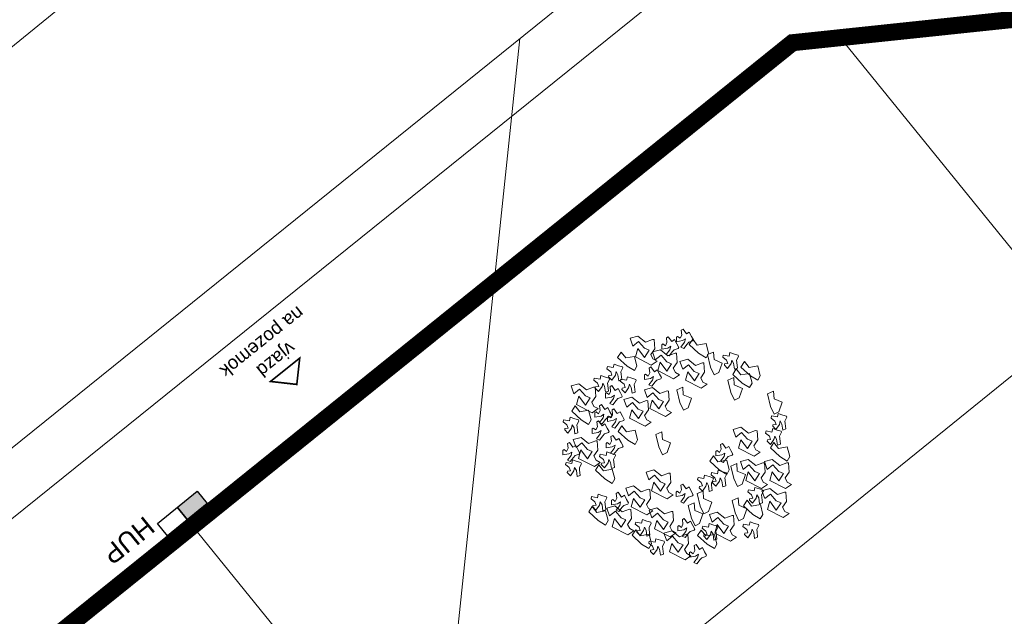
# Model space of a CAD drawing. Header units: millimetres. Extents: x 371321 to 690386, y -299082 to -101508.
# Tile 35 of 38: x 604914 to 622672, y -139908 to -129143. Entities that reach past the tile are written whole.
import ezdxf

# ---------------------------------------------------------------- set-up
doc = ezdxf.new("R2010")
doc.units = ezdxf.units.MM
doc.header["$LTSCALE"] = 10
doc.header["$MEASUREMENT"] = 0
doc.linetypes.add('DASHEDX2', pattern=[38.1, 25.4, -12.7])
for name, color, linetype, lineweight in [('A-znacky', 7, 'Continuous', 9), ('A_TENKA', 7, 'Continuous', 5), ('PRIPOJKA SPLASKOVEJ KANALIZACIE', 82, 'Continuous', 30), ('stromy', 7, 'Continuous', 5), ('tenka', 7, 'Continuous', 15), ('ZTI_PLYN_VEREJNY', 40, 'ST_KANAL_SPLASK_PLNA', 25)]:
    doc.layers.add(name, color=color, linetype=linetype, lineweight=lineweight)
doc.layers.add('A3_Konstrukcie_Hrana', color=7, linetype='Continuous')
doc.layers.add('N_ZELEN', color=7, linetype='Continuous')
doc.styles.add('ARIAL', font='arial.ttf')
doc.linetypes.add('ST_KANAL_SPLASK_PLNA', pattern='A,136,-20,8,[2,st.shx,S=10,R=0,X=0,Y=0],32,[2,st.shx,S=10,R=0,X=0,Y=0],-25', length=221)
doc.linetypes.add('ST_PLYNOVOD_PLNA', pattern='A,136,-20,15,[25,st.shx,S=5,R=0,X=0,Y=0],-30,15,-25', length=241)

# ---------------------------------------------------------------- blocks, each defined once
blk = doc.blocks.new('hup')
at = {"layer": 'ZTI_PLYN_VEREJNY'}
h = blk.add_hatch(color=256, dxfattribs=at)
h.dxf.hatch_style = 1
h.paths.add_polyline_path([(1144974.7, 315482.9), (1144764.7, 315483), (1144764.6, 315351.8), (1144974.7, 315351.7)])
h.dxf.unprotected_set("ltscale", 0)
at = {"layer": 'ZTI_PLYN_VEREJNY', "flags": 128}
for points in [[(1145184.8, 315351.6), (1144764.6, 315351.8), (1144764.7, 315483), (1145184.9, 315482.8)], [(1144974.8, 315482.9), (1144974.7, 315482.9), (1144974.7, 315351.7), (1144974.8, 315351.7)]]:
    blk.add_lwpolyline(points, close=True, dxfattribs=at).dxf.unprotected_set("ltscale", 0)
blk = doc.blocks.new('fdhng')
at = {"layer": 'stromy'}
for p, q in [((522848.8, -980192.5), (522893.4, -980169.5)), ((522893.4, -980169.5), (522908.7, -980189.7)), ((523066.2, -980142.8), (523050.1, -980150.2)), ((523050.1, -980150.2), (523063.9, -980169.9)), ((523063.9, -980169.9), (523075.4, -980177.3)), ((523070.8, -980145.3), (523066.2, -980142.8)), ((523068.5, -980157.6), (523070.8, -980145.3)), ((523082.3, -980157.6), (523068.5, -980157.6)), ((523098.4, -980147.7), (523082.3, -980157.6)), ((523093.8, -980172.4), (523105.3, -980152.6)), ((523105.3, -980152.6), (523098.4, -980147.7)), ((523111.1, -980160.1), (523102.4, -980168.8)), ((523102.4, -980168.8), (523113.6, -980186.9)), ((523123.9, -980179.8), (523111.1, -980160.1)), ((523136.7, -980150.8), (523132.5, -980174.5)), ((523153.3, -980157), (523136.7, -980150.8)), ((523144.5, -980169), (523154.8, -980162)), ((523154.2, -980178.8), (523144.5, -980169)), ((523154.8, -980162), (523153.3, -980157)), ((522822.7, -980213.7), (522848.8, -980192.5)), ((522880.8, -980198.6), (522874.9, -980232.9)), ((522908.7, -980189.7), (522880.8, -980198.6)), ((522906.2, -980190.8), (522890.1, -980198.2)), ((522890.1, -980198.2), (522903.9, -980217.9)), ((522910.8, -980193.3), (522906.2, -980190.8)), ((522908.5, -980205.6), (522910.8, -980193.3)), ((522922.3, -980205.6), (522908.5, -980205.6)), ((522938.4, -980195.7), (522922.3, -980205.6)), ((522933.8, -980220.4), (522945.3, -980200.6)), ((522945.3, -980200.6), (522938.4, -980195.7)), ((523038.6, -980174.8), (523038.6, -980187.1)), ((523061.6, -980179.8), (523038.6, -980174.8)), ((523038.6, -980187.1), (523059.3, -980192.1)), ((523052.7, -980250.9), (523103.3, -980204.1)), ((523059.3, -980192.1), (523068.5, -980194.5)), ((523075.4, -980177.3), (523061.6, -980179.8)), ((523068.5, -980194.5), (523080, -980206.9)), ((523080, -980206.9), (523084.6, -980206.9)), ((523084.6, -980206.9), (523093.8, -980194.5)), ((523105.3, -980179.8), (523093.8, -980172.4)), ((523093.8, -980194.5), (523105.3, -980179.8)), ((523103.3, -980204.1), (523130.9, -980223.8)), ((523113.6, -980186.9), (523118.3, -980195.2)), ((523118.3, -980195.2), (523117.7, -980212)), ((523135.4, -980187.9), (523123.9, -980179.8)), ((523132.5, -980174.5), (523135.4, -980187.9)), ((523156.2, -980236.1), (523147, -980209)), ((523147, -980209), (523179.2, -980209)), ((523151.9, -980197.4), (523174, -980191.5)), ((523154.8, -980210.7), (523151.9, -980197.4)), ((523172.6, -980183.2), (523154.2, -980178.8)), ((523174, -980191.5), (523172.6, -980183.2)), ((523179.2, -980209), (523176.9, -980241)), ((523226.2, -980190.8), (523210.1, -980198.2)), ((523210.1, -980198.2), (523223.9, -980217.9)), ((523230.8, -980193.3), (523226.2, -980190.8)), ((523228.5, -980205.6), (523230.8, -980193.3)), ((523242.3, -980205.6), (523228.5, -980205.6)), ((523258.4, -980195.7), (523242.3, -980205.6)), ((523253.8, -980220.4), (523265.3, -980200.6)), ((523265.3, -980200.6), (523258.4, -980195.7)), ((522756.7, -980282.9), (522807.3, -980236.1)), ((522807.3, -980236.1), (522834.9, -980255.8)), ((522835.9, -980228.9), (522822.7, -980213.7)), ((522874.9, -980232.9), (522835.9, -980228.9)), ((522860.2, -980268.1), (522851, -980241)), ((522851, -980241), (522883.2, -980241)), ((522878.6, -980222.8), (522878.6, -980235.1)), ((522901.6, -980227.8), (522878.6, -980222.8)), ((522878.6, -980235.1), (522899.3, -980240.1)), ((522883.2, -980241), (522880.9, -980273)), ((522899.3, -980240.1), (522908.5, -980242.5)), ((522915.4, -980225.3), (522901.6, -980227.8)), ((522903.9, -980217.9), (522915.4, -980225.3)), ((522908.5, -980242.5), (522920, -980254.9)), ((522924.6, -980254.9), (522933.8, -980242.5)), ((522945.3, -980227.8), (522933.8, -980220.4)), ((522933.8, -980242.5), (522945.3, -980227.8)), ((523130.9, -980223.8), (523089.5, -980236.1)), ((523089.5, -980236.1), (523110.2, -980263.2)), ((523110.2, -980263.2), (523124, -980248.4)), ((523117.7, -980212), (523121, -980215.3)), ((523121, -980215.3), (523136.2, -980213)), ((523124, -980248.4), (523156.2, -980236.1)), ((523136.2, -980213), (523154.8, -980210.7)), ((523176.9, -980241), (523144.7, -980260.7)), ((523198.6, -980222.8), (523198.6, -980235.1)), ((523221.6, -980227.8), (523198.6, -980222.8)), ((523198.6, -980235.1), (523219.3, -980240.1)), ((523219.3, -980240.1), (523228.5, -980242.5)), ((523235.4, -980225.3), (523221.6, -980227.8)), ((523223.9, -980217.9), (523235.4, -980225.3)), ((523228.5, -980242.5), (523240, -980254.9)), ((523240.8, -980264.5), (523285.4, -980241.5)), ((523244.6, -980254.9), (523253.8, -980242.5)), ((523265.3, -980227.8), (523253.8, -980220.4)), ((523253.8, -980242.5), (523265.3, -980227.8)), ((523285.4, -980241.5), (523300.7, -980261.7)), ((522763.6, -980310), (522756.7, -980282.9)), ((522834.9, -980255.8), (522793.5, -980268.1)), ((522793.5, -980268.1), (522814.2, -980295.2)), ((522814.2, -980295.2), (522828, -980280.4)), ((522828, -980280.4), (522860.2, -980268.1)), ((522880.9, -980273), (522848.7, -980292.7)), ((522863.1, -980272.1), (522854.4, -980280.8)), ((522854.4, -980280.8), (522865.6, -980298.9)), ((522875.9, -980291.8), (522863.1, -980272.1)), ((522888.7, -980262.8), (522884.5, -980286.5)), ((522884.5, -980286.5), (522887.4, -980299.9)), ((522905.3, -980269), (522888.7, -980262.8)), ((522896.5, -980281), (522906.8, -980274)), ((522906.2, -980290.8), (522896.5, -980281)), ((522906.8, -980274), (522905.3, -980269)), ((522920, -980254.9), (522924.6, -980254.9)), ((522966.7, -980293.7), (522992.8, -980272.5)), ((522992.8, -980272.5), (523037.4, -980249.5)), ((523024.8, -980278.6), (523018.9, -980312.9)), ((523052.7, -980269.7), (523024.8, -980278.6)), ((523050.2, -980278.8), (523034.1, -980286.2)), ((523034.1, -980286.2), (523047.9, -980305.9)), ((523037.4, -980249.5), (523052.7, -980269.7)), ((523054.8, -980281.3), (523050.2, -980278.8)), ((523052.5, -980293.6), (523054.8, -980281.3)), ((523059.6, -980278), (523052.7, -980250.9)), ((523073.4, -980265.6), (523059.6, -980278)), ((523082.4, -980283.7), (523066.3, -980293.6)), ((523091.8, -980263.2), (523073.4, -980265.6)), ((523089.3, -980288.6), (523082.4, -980283.7)), ((523107.9, -980285.4), (523091.8, -980263.2)), ((523142.4, -980295.2), (523107.9, -980285.4)), ((523144.7, -980260.7), (523144.7, -980290.3)), ((523176.7, -980286.8), (523172.5, -980310.5)), ((523193.3, -980293), (523176.7, -980286.8)), ((523214.7, -980285.7), (523240.8, -980264.5)), ((523227.9, -980300.9), (523214.7, -980285.7)), ((523240, -980254.9), (523244.6, -980254.9)), ((523252.7, -980314.9), (523303.3, -980268.1)), ((523272.8, -980270.6), (523266.9, -980304.9)), ((523300.7, -980261.7), (523272.8, -980270.6)), ((523303.3, -980268.1), (523330.9, -980287.8)), ((523356.2, -980300.1), (523347, -980273)), ((523347, -980273), (523379.2, -980273)), ((523379.2, -980273), (523376.9, -980305)), ((522678.7, -980341.7), (522704.8, -980320.5)), ((522704.8, -980320.5), (522749.4, -980297.5)), ((522764.7, -980317.7), (522736.8, -980326.6)), ((522754.2, -980318.8), (522738.1, -980326.2)), ((522749.4, -980297.5), (522764.7, -980317.7)), ((522758.8, -980321.3), (522754.2, -980318.8)), ((522756.5, -980333.6), (522758.8, -980321.3)), ((522777.4, -980297.6), (522763.6, -980310)), ((522786.4, -980323.7), (522770.3, -980333.6)), ((522795.8, -980295.2), (522777.4, -980297.6)), ((522793.3, -980328.6), (522786.4, -980323.7)), ((522811.9, -980317.4), (522795.8, -980295.2)), ((522846.4, -980327.2), (522811.9, -980317.4)), ((522848.7, -980322.3), (522846.4, -980327.2)), ((522848.7, -980292.7), (522848.7, -980322.3)), ((522865.6, -980298.9), (522870.3, -980307.2)), ((522870.3, -980307.2), (522869.7, -980324)), ((522869.7, -980324), (522873, -980327.3)), ((522873, -980327.3), (522888.2, -980325)), ((522887.4, -980299.9), (522875.9, -980291.8)), ((522888.2, -980325), (522906.8, -980322.7)), ((522903.9, -980309.4), (522926, -980303.5)), ((522906.8, -980322.7), (522903.9, -980309.4)), ((522924.6, -980295.2), (522906.2, -980290.8)), ((522926, -980303.5), (522924.6, -980295.2)), ((522979.9, -980308.9), (522966.7, -980293.7)), ((523018.9, -980312.9), (522979.9, -980308.9)), ((523022.6, -980310.8), (523022.6, -980323.1)), ((523045.6, -980315.8), (523022.6, -980310.8)), ((523022.6, -980323.1), (523043.3, -980328.1)), ((523059.4, -980313.3), (523045.6, -980315.8)), ((523047.9, -980305.9), (523059.4, -980313.3)), ((523066.3, -980293.6), (523052.5, -980293.6)), ((523077.8, -980308.4), (523089.3, -980288.6)), ((523089.3, -980315.8), (523077.8, -980308.4)), ((523077.8, -980330.5), (523089.3, -980315.8)), ((523104.7, -980318.8), (523100.5, -980342.5)), ((523121.3, -980325), (523104.7, -980318.8)), ((523122.8, -980330), (523121.3, -980325)), ((523144.7, -980290.3), (523142.4, -980295.2)), ((523151.1, -980296.1), (523142.4, -980304.8)), ((523142.4, -980304.8), (523153.6, -980322.9)), ((523163.9, -980315.8), (523151.1, -980296.1)), ((523153.6, -980322.9), (523158.3, -980331.2)), ((523175.4, -980323.9), (523163.9, -980315.8)), ((523172.5, -980310.5), (523175.4, -980323.9)), ((523184.5, -980305), (523194.8, -980298)), ((523194.2, -980314.8), (523184.5, -980305)), ((523194.8, -980298), (523193.3, -980293)), ((523212.6, -980319.2), (523194.2, -980314.8)), ((523214, -980327.5), (523212.6, -980319.2)), ((523266.9, -980304.9), (523227.9, -980300.9)), ((523232.7, -980318.8), (523228.5, -980342.5)), ((523249.3, -980325), (523232.7, -980318.8)), ((523250.8, -980330), (523249.3, -980325)), ((523259.6, -980342), (523252.7, -980314.9)), ((523330.9, -980287.8), (523289.5, -980300.1)), ((523289.5, -980300.1), (523310.2, -980327.2)), ((523310.2, -980327.2), (523324, -980312.4)), ((523324, -980312.4), (523356.2, -980300.1)), ((523376.9, -980305), (523344.7, -980324.7)), ((523344.7, -980324.7), (523344.7, -980354.3)), ((522666.2, -980342.8), (522650.1, -980350.2)), ((522650.1, -980350.2), (522663.9, -980369.9)), ((522670.8, -980345.3), (522666.2, -980342.8)), ((522668.5, -980357.6), (522670.8, -980345.3)), ((522682.3, -980357.6), (522668.5, -980357.6)), ((522691.9, -980356.9), (522678.7, -980341.7)), ((522698.4, -980347.7), (522682.3, -980357.6)), ((522730.9, -980360.9), (522691.9, -980356.9)), ((522693.8, -980372.4), (522705.3, -980352.6)), ((522705.3, -980352.6), (522698.4, -980347.7)), ((522726.6, -980350.8), (522726.6, -980363.1)), ((522749.6, -980355.8), (522726.6, -980350.8)), ((522726.6, -980363.1), (522747.3, -980368.1)), ((522736.8, -980326.6), (522730.9, -980360.9)), ((522738.1, -980326.2), (522751.9, -980345.9)), ((522763.4, -980353.3), (522749.6, -980355.8)), ((522751.9, -980345.9), (522763.4, -980353.3)), ((522770.3, -980333.6), (522756.5, -980333.6)), ((522781.8, -980348.4), (522793.3, -980328.6)), ((522793.3, -980355.8), (522781.8, -980348.4)), ((522781.8, -980370.5), (522793.3, -980355.8)), ((522804.7, -980378.9), (522855.3, -980332.1)), ((522882.9, -980351.8), (522841.5, -980364.1)), ((522841.5, -980364.1), (522862.2, -980391.2)), ((522855.3, -980332.1), (522882.9, -980351.8)), ((522876, -980376.4), (522908.2, -980364.1)), ((522908.2, -980364.1), (522899, -980337)), ((522899, -980337), (522931.2, -980337)), ((522931.2, -980337), (522928.9, -980369)), ((523043.3, -980328.1), (523052.5, -980330.5)), ((523052.5, -980330.5), (523064, -980342.9)), ((523064, -980342.9), (523068.6, -980342.9)), ((523068.6, -980342.9), (523077.8, -980330.5)), ((523079.1, -980328.1), (523070.4, -980336.8)), ((523070.4, -980336.8), (523081.6, -980354.9)), ((523091.9, -980347.8), (523079.1, -980328.1)), ((523081.6, -980354.9), (523086.3, -980363.2)), ((523086.3, -980363.2), (523085.7, -980380)), ((523103.4, -980355.9), (523091.9, -980347.8)), ((523100.5, -980342.5), (523103.4, -980355.9)), ((523112.5, -980337), (523122.8, -980330)), ((523122.2, -980346.8), (523112.5, -980337)), ((523119.9, -980365.4), (523142, -980359.5)), ((523140.6, -980351.2), (523122.2, -980346.8)), ((523142, -980359.5), (523140.6, -980351.2)), ((523158.3, -980331.2), (523157.7, -980348)), ((523157.7, -980348), (523161, -980351.3)), ((523161, -980351.3), (523176.2, -980349)), ((523176.2, -980349), (523194.8, -980346.7)), ((523191.9, -980333.4), (523214, -980327.5)), ((523194.8, -980346.7), (523191.9, -980333.4)), ((523200.7, -980358.8), (523196.5, -980382.5)), ((523207.1, -980328.1), (523198.4, -980336.8)), ((523198.4, -980336.8), (523209.6, -980354.9)), ((523217.3, -980365), (523200.7, -980358.8)), ((523219.9, -980347.8), (523207.1, -980328.1)), ((523209.6, -980354.9), (523214.3, -980363.2)), ((523214.3, -980363.2), (523213.7, -980380)), ((523231.4, -980355.9), (523219.9, -980347.8)), ((523228.5, -980342.5), (523231.4, -980355.9)), ((523240.5, -980337), (523250.8, -980330)), ((523250.2, -980346.8), (523240.5, -980337)), ((523247.9, -980365.4), (523270, -980359.5)), ((523268.6, -980351.2), (523250.2, -980346.8)), ((523273.4, -980329.6), (523259.6, -980342)), ((523270, -980359.5), (523268.6, -980351.2)), ((523291.8, -980327.2), (523273.4, -980329.6)), ((523307.9, -980349.4), (523291.8, -980327.2)), ((523342.4, -980359.2), (523307.9, -980349.4)), ((523338.2, -980358.8), (523322.1, -980366.2)), ((523342.8, -980361.3), (523338.2, -980358.8)), ((523340.5, -980373.6), (523342.8, -980361.3)), ((523344.7, -980354.3), (523342.4, -980359.2)), ((523370.4, -980363.7), (523354.3, -980373.6)), ((523377.3, -980368.6), (523370.4, -980363.7)), ((522638.6, -980374.8), (522638.6, -980387.1)), ((522661.6, -980379.8), (522638.6, -980374.8)), ((522638.6, -980387.1), (522659.3, -980392.1)), ((522659.3, -980392.1), (522668.5, -980394.5)), ((522675.4, -980377.3), (522661.6, -980379.8)), ((522663.9, -980369.9), (522675.4, -980377.3)), ((522668.5, -980394.5), (522680, -980406.9)), ((522684.6, -980406.9), (522693.8, -980394.5)), ((522692.7, -980434.9), (522743.3, -980388.1)), ((522705.3, -980379.8), (522693.8, -980372.4)), ((522693.8, -980394.5), (522705.3, -980379.8)), ((522743.3, -980388.1), (522770.9, -980407.8)), ((522747.3, -980368.1), (522756.5, -980370.5)), ((522756.5, -980370.5), (522768, -980382.9)), ((522768, -980382.9), (522772.6, -980382.9)), ((522772.6, -980382.9), (522781.8, -980370.5)), ((522796.2, -980420.1), (522787, -980393)), ((522787, -980393), (522819.2, -980393)), ((522811.6, -980406), (522804.7, -980378.9)), ((522825.4, -980393.6), (522811.6, -980406)), ((522819.2, -980393), (522816.9, -980425)), ((522843.8, -980391.2), (522825.4, -980393.6)), ((522859.9, -980413.4), (522843.8, -980391.2)), ((522862.2, -980391.2), (522876, -980376.4)), ((522928.9, -980369), (522896.7, -980388.7)), ((522896.7, -980388.7), (522896.7, -980418.3)), ((523085.7, -980380), (523089, -980383.3)), ((523089, -980383.3), (523104.2, -980381)), ((523104.2, -980381), (523122.8, -980378.7)), ((523104.8, -980408.5), (523149.4, -980385.5)), ((523122.8, -980378.7), (523119.9, -980365.4)), ((523149.4, -980385.5), (523164.7, -980405.7)), ((523175.1, -980368.1), (523166.4, -980376.8)), ((523166.4, -980376.8), (523177.6, -980394.9)), ((523187.9, -980387.8), (523175.1, -980368.1)), ((523177.6, -980394.9), (523182.3, -980403.2)), ((523199.4, -980395.9), (523187.9, -980387.8)), ((523196.5, -980382.5), (523199.4, -980395.9)), ((523208.5, -980377), (523218.8, -980370)), ((523218.2, -980386.8), (523208.5, -980377)), ((523213.7, -980380), (523217, -980383.3)), ((523215.9, -980405.4), (523238, -980399.5)), ((523217, -980383.3), (523232.2, -980381)), ((523218.8, -980370), (523217.3, -980365)), ((523236.6, -980391.2), (523218.2, -980386.8)), ((523232.2, -980381), (523250.8, -980378.7)), ((523238, -980399.5), (523236.6, -980391.2)), ((523250.8, -980378.7), (523247.9, -980365.4)), ((523263.1, -980392.1), (523254.4, -980400.8)), ((523254.4, -980400.8), (523265.6, -980418.9)), ((523275.9, -980411.8), (523263.1, -980392.1)), ((523288.7, -980382.8), (523284.5, -980406.5)), ((523305.3, -980389), (523288.7, -980382.8)), ((523296.5, -980401), (523306.8, -980394)), ((523306.2, -980410.8), (523296.5, -980401)), ((523306.8, -980394), (523305.3, -980389)), ((523310.6, -980390.8), (523310.6, -980403.1)), ((523333.6, -980395.8), (523310.6, -980390.8)), ((523322.1, -980366.2), (523335.9, -980385.9)), ((523347.4, -980393.3), (523333.6, -980395.8)), ((523335.9, -980385.9), (523347.4, -980393.3)), ((523354.3, -980373.6), (523340.5, -980373.6)), ((523365.8, -980388.4), (523377.3, -980368.6)), ((523377.3, -980395.8), (523365.8, -980388.4)), ((523365.8, -980410.5), (523377.3, -980395.8)), ((522588.7, -980458.9), (522639.3, -980412.1)), ((522666.9, -980431.8), (522625.5, -980444.1)), ((522639.3, -980412.1), (522666.9, -980431.8)), ((522680, -980406.9), (522684.6, -980406.9)), ((522692.2, -980444.1), (522683, -980417)), ((522683, -980417), (522715.2, -980417)), ((522699.6, -980462), (522692.7, -980434.9)), ((522715.2, -980417), (522712.9, -980449)), ((522770.9, -980407.8), (522729.5, -980420.1)), ((522729.5, -980420.1), (522750.2, -980447.2)), ((522750.2, -980447.2), (522764, -980432.4)), ((522764, -980432.4), (522796.2, -980420.1)), ((522816.9, -980425), (522784.7, -980444.7)), ((522836.7, -980474.9), (522887.3, -980428.1)), ((522894.4, -980423.2), (522859.9, -980413.4)), ((522887.3, -980428.1), (522914.9, -980447.8)), ((522896.7, -980418.3), (522894.4, -980423.2)), ((522940.2, -980460.1), (522931, -980433)), ((522931, -980433), (522963.2, -980433)), ((522963.2, -980433), (522960.9, -980465)), ((523078.7, -980429.7), (523104.8, -980408.5)), ((523091.9, -980444.9), (523078.7, -980429.7)), ((523136.8, -980414.6), (523130.9, -980448.9)), ((523164.7, -980405.7), (523136.8, -980414.6)), ((523182.3, -980403.2), (523181.7, -980420)), ((523181.7, -980420), (523185, -980423.3)), ((523185, -980423.3), (523200.2, -980421)), ((523200.2, -980421), (523218.8, -980418.7)), ((523218.8, -980418.7), (523215.9, -980405.4)), ((523265.6, -980418.9), (523270.3, -980427.2)), ((523270.3, -980427.2), (523269.7, -980444)), ((523287.4, -980419.9), (523275.9, -980411.8)), ((523284.5, -980406.5), (523287.4, -980419.9)), ((523303.9, -980429.4), (523326, -980423.5)), ((523306.8, -980442.7), (523303.9, -980429.4)), ((523324.6, -980415.2), (523306.2, -980410.8)), ((523310.6, -980403.1), (523331.3, -980408.1)), ((523326, -980423.5), (523324.6, -980415.2)), ((523331.3, -980408.1), (523340.5, -980410.5)), ((523340.5, -980410.5), (523352, -980422.9)), ((523362.2, -980422.8), (523346.1, -980430.2)), ((523346.1, -980430.2), (523359.9, -980449.9)), ((523352, -980422.9), (523356.6, -980422.9)), ((523356.6, -980422.9), (523365.8, -980410.5)), ((523366.8, -980425.3), (523362.2, -980422.8)), ((523364.5, -980437.6), (523366.8, -980425.3)), ((523378.3, -980437.6), (523364.5, -980437.6)), ((523394.4, -980427.7), (523378.3, -980437.6)), ((523389.8, -980452.4), (523401.3, -980432.6)), ((523401.3, -980432.6), (523394.4, -980427.7)), ((522592.7, -980478.8), (522588.5, -980502.5)), ((522595.6, -980486), (522588.7, -980458.9)), ((522609.3, -980485), (522592.7, -980478.8)), ((522609.4, -980473.6), (522595.6, -980486)), ((522627.8, -980471.2), (522609.4, -980473.6)), ((522625.5, -980444.1), (522646.2, -980471.2)), ((522643.9, -980493.4), (522627.8, -980471.2)), ((522646.2, -980471.2), (522660, -980456.4)), ((522660, -980456.4), (522692.2, -980444.1)), ((522712.9, -980449), (522680.7, -980468.7)), ((522680.7, -980468.7), (522680.7, -980498.3)), ((522713.4, -980449.6), (522699.6, -980462)), ((522704.7, -980470.8), (522700.5, -980494.5)), ((522721.3, -980477), (522704.7, -980470.8)), ((522731.8, -980447.2), (522713.4, -980449.6)), ((522722.8, -980482), (522721.3, -980477)), ((522747.9, -980469.4), (522731.8, -980447.2)), ((522782.4, -980479.2), (522747.9, -980469.4)), ((522784.7, -980474.3), (522782.4, -980479.2)), ((522784.7, -980444.7), (522784.7, -980474.3)), ((522843.6, -980502), (522836.7, -980474.9)), ((522914.9, -980447.8), (522873.5, -980460.1)), ((522873.5, -980460.1), (522894.2, -980487.2)), ((522894.2, -980487.2), (522908, -980472.4)), ((522908, -980472.4), (522940.2, -980460.1)), ((522960.9, -980465), (522928.7, -980484.7)), ((523130.9, -980448.9), (523091.9, -980444.9)), ((523132.7, -980490.9), (523183.3, -980444.1)), ((523210.9, -980463.8), (523169.5, -980476.1)), ((523169.5, -980476.1), (523190.2, -980503.2)), ((523183.3, -980444.1), (523210.9, -980463.8)), ((523204, -980488.4), (523236.2, -980476.1)), ((523236.2, -980476.1), (523227, -980449)), ((523227, -980449), (523259.2, -980449)), ((523259.2, -980449), (523256.9, -980481)), ((523269.7, -980444), (523273, -980447.3)), ((523273, -980447.3), (523288.2, -980445)), ((523298.2, -980454.8), (523282.1, -980462.2)), ((523282.1, -980462.2), (523295.9, -980481.9)), ((523288.2, -980445), (523306.8, -980442.7)), ((523302.8, -980457.3), (523298.2, -980454.8)), ((523300.5, -980469.6), (523302.8, -980457.3)), ((523314.3, -980469.6), (523300.5, -980469.6)), ((523330.4, -980459.7), (523314.3, -980469.6)), ((523325.8, -980484.4), (523337.3, -980464.6)), ((523337.3, -980464.6), (523330.4, -980459.7)), ((523334.6, -980454.8), (523334.6, -980467.1)), ((523357.6, -980459.8), (523334.6, -980454.8)), ((523334.6, -980467.1), (523355.3, -980472.1)), ((523355.3, -980472.1), (523364.5, -980474.5)), ((523371.4, -980457.3), (523357.6, -980459.8)), ((523359.9, -980449.9), (523371.4, -980457.3)), ((523364.5, -980474.5), (523376, -980486.9)), ((523380.6, -980486.9), (523389.8, -980474.5)), ((523401.3, -980459.8), (523389.8, -980452.4)), ((523389.8, -980474.5), (523401.3, -980459.8)), ((522567.1, -980488.1), (522558.4, -980496.8)), ((522558.4, -980496.8), (522569.6, -980514.9)), ((522579.9, -980507.8), (522567.1, -980488.1)), ((522569.6, -980514.9), (522574.3, -980523.2)), ((522591.4, -980515.9), (522579.9, -980507.8)), ((522588.5, -980502.5), (522591.4, -980515.9)), ((522600.5, -980497), (522610.8, -980490)), ((522610.2, -980506.8), (522600.5, -980497)), ((522610.8, -980490), (522609.3, -980485)), ((522628.6, -980511.2), (522610.2, -980506.8)), ((522630, -980519.5), (522628.6, -980511.2)), ((522678.4, -980503.2), (522643.9, -980493.4)), ((522679.1, -980480.1), (522670.4, -980488.8)), ((522670.4, -980488.8), (522681.6, -980506.9)), ((522680.7, -980498.3), (522678.4, -980503.2)), ((522691.9, -980499.8), (522679.1, -980480.1)), ((522681.6, -980506.9), (522686.3, -980515.2)), ((522686.3, -980515.2), (522685.7, -980532)), ((522703.4, -980507.9), (522691.9, -980499.8)), ((522700.5, -980494.5), (522703.4, -980507.9)), ((522712.5, -980489), (522722.8, -980482)), ((522722.2, -980498.8), (522712.5, -980489)), ((522719.9, -980517.4), (522742, -980511.5)), ((522722.8, -980530.7), (522719.9, -980517.4)), ((522740.6, -980503.2), (522722.2, -980498.8)), ((522742, -980511.5), (522740.6, -980503.2)), ((522832.7, -980510.8), (522828.5, -980534.5)), ((522849.3, -980517), (522832.7, -980510.8)), ((522857.4, -980489.6), (522843.6, -980502)), ((522850.8, -980522), (522849.3, -980517)), ((522875.8, -980487.2), (522857.4, -980489.6)), ((522891.9, -980509.4), (522875.8, -980487.2)), ((522926.4, -980519.2), (522891.9, -980509.4)), ((522928.7, -980514.3), (522926.4, -980519.2)), ((522928.7, -980484.7), (522928.7, -980514.3)), ((523004.4, -980517), (523037.8, -980513.8)), ((523006.9, -980537), (523004.4, -980517)), ((523037.8, -980513.8), (523087.7, -980519.4)), ((523139.6, -980518), (523132.7, -980490.9)), ((523153.4, -980505.6), (523139.6, -980518)), ((523171.8, -980503.2), (523153.4, -980505.6)), ((523187.9, -980525.4), (523171.8, -980503.2)), ((523190.2, -980503.2), (523204, -980488.4)), ((523256.9, -980481), (523224.7, -980500.7)), ((523224.7, -980500.7), (523224.7, -980530.3)), ((523270.6, -980486.8), (523270.6, -980499.1)), ((523293.6, -980491.8), (523270.6, -980486.8)), ((523270.6, -980499.1), (523291.3, -980504.1)), ((523291.3, -980504.1), (523300.5, -980506.5)), ((523307.4, -980489.3), (523293.6, -980491.8)), ((523295.9, -980481.9), (523307.4, -980489.3)), ((523300.5, -980506.5), (523312, -980518.9)), ((523316.6, -980518.9), (523325.8, -980506.5)), ((523337.3, -980491.8), (523325.8, -980484.4)), ((523325.8, -980506.5), (523337.3, -980491.8)), ((523350.7, -980525.7), (523376.8, -980504.5)), ((523376, -980486.9), (523380.6, -980486.9)), ((523376.8, -980504.5), (523421.4, -980481.5)), ((523408.8, -980510.6), (523402.9, -980544.9)), ((523436.7, -980501.7), (523408.8, -980510.6)), ((523421.4, -980481.5), (523436.7, -980501.7)), ((522574.3, -980523.2), (522573.7, -980540)), ((522573.7, -980540), (522577, -980543.3)), ((522577, -980543.3), (522592.2, -980541)), ((522592.2, -980541), (522610.8, -980538.7)), ((522607.9, -980525.4), (522630, -980519.5)), ((522610.8, -980538.7), (522607.9, -980525.4)), ((522616.8, -980560.5), (522661.4, -980537.5)), ((522661.4, -980537.5), (522676.7, -980557.7)), ((522685.7, -980532), (522689, -980535.3)), ((522689, -980535.3), (522704.2, -980533)), ((522700.4, -980541), (522733.8, -980537.8)), ((522702.9, -980561), (522700.4, -980541)), ((522704.2, -980533), (522722.8, -980530.7)), ((522733.8, -980537.8), (522783.7, -980543.4)), ((522783.7, -980543.4), (522785.2, -980568.8)), ((522807.1, -980520.1), (522798.4, -980528.8)), ((522798.4, -980528.8), (522809.6, -980546.9)), ((522819.9, -980539.8), (522807.1, -980520.1)), ((522809.6, -980546.9), (522814.3, -980555.2)), ((522814.3, -980555.2), (522813.7, -980572)), ((522831.4, -980547.9), (522819.9, -980539.8)), ((522828.5, -980534.5), (522831.4, -980547.9)), ((522840.5, -980529), (522850.8, -980522)), ((522850.2, -980538.8), (522840.5, -980529)), ((522847.9, -980557.4), (522870, -980551.5)), ((522868.6, -980543.2), (522850.2, -980538.8)), ((522870, -980551.5), (522868.6, -980543.2)), ((523037.1, -980561.9), (523006.9, -980537)), ((523061.1, -980536.6), (523037.1, -980561.9)), ((523089.2, -980544.8), (523061.1, -980536.6)), ((523087.7, -980519.4), (523089.2, -980544.8)), ((523140.7, -980578.9), (523191.3, -980532.1)), ((523218.9, -980551.8), (523177.5, -980564.1)), ((523222.4, -980535.2), (523187.9, -980525.4)), ((523191.3, -980532.1), (523218.9, -980551.8)), ((523224.7, -980530.3), (523222.4, -980535.2)), ((523244.2, -980564.1), (523235, -980537)), ((523235, -980537), (523267.2, -980537)), ((523267.2, -980537), (523264.9, -980569)), ((523304.7, -980550.8), (523300.5, -980574.5)), ((523321.3, -980557), (523304.7, -980550.8)), ((523312, -980518.9), (523316.6, -980518.9)), ((523348.7, -980594.9), (523399.3, -980548.1)), ((523363.9, -980540.9), (523350.7, -980525.7)), ((523402.9, -980544.9), (523363.9, -980540.9)), ((523399.3, -980548.1), (523426.9, -980567.8)), ((523452.2, -980580.1), (523443, -980553)), ((523443, -980553), (523475.2, -980553)), ((523475.2, -980553), (523472.9, -980585)), ((522590.7, -980581.7), (522616.8, -980560.5)), ((522603.9, -980596.9), (522590.7, -980581.7)), ((522622.6, -980590.8), (522622.6, -980603.1)), ((522645.6, -980595.8), (522622.6, -980590.8)), ((522650.2, -980558.8), (522634.1, -980566.2)), ((522634.1, -980566.2), (522647.9, -980585.9)), ((522648.8, -980566.6), (522642.9, -980600.9)), ((522659.4, -980593.3), (522645.6, -980595.8)), ((522647.9, -980585.9), (522659.4, -980593.3)), ((522676.7, -980557.7), (522648.8, -980566.6)), ((522654.8, -980561.3), (522650.2, -980558.8)), ((522652.5, -980573.6), (522654.8, -980561.3)), ((522666.3, -980573.6), (522652.5, -980573.6)), ((522682.4, -980563.7), (522666.3, -980573.6)), ((522677.8, -980588.4), (522689.3, -980568.6)), ((522689.3, -980595.8), (522677.8, -980588.4)), ((522689.3, -980568.6), (522682.4, -980563.7)), ((522733.1, -980585.9), (522702.9, -980561)), ((522732.4, -980589), (522765.8, -980585.8)), ((522734.9, -980609), (522732.4, -980589)), ((522757.1, -980560.6), (522733.1, -980585.9)), ((522785.2, -980568.8), (522757.1, -980560.6)), ((522765.8, -980585.8), (522815.7, -980591.4)), ((522813.7, -980572), (522817, -980575.3)), ((522815.7, -980591.4), (522817.2, -980616.8)), ((522817, -980575.3), (522832.2, -980573)), ((522832.2, -980573), (522850.8, -980570.7)), ((522850.8, -980570.7), (522847.9, -980557.4)), ((523147.6, -980606), (523140.7, -980578.9)), ((523161.4, -980593.6), (523147.6, -980606)), ((523179.8, -980591.2), (523161.4, -980593.6)), ((523177.5, -980564.1), (523198.2, -980591.2)), ((523195.9, -980613.4), (523179.8, -980591.2)), ((523198.2, -980591.2), (523212, -980576.4)), ((523212, -980576.4), (523244.2, -980564.1)), ((523264.9, -980569), (523232.7, -980588.7)), ((523232.7, -980588.7), (523232.7, -980618.3)), ((523279.1, -980560.1), (523270.4, -980568.8)), ((523270.4, -980568.8), (523281.6, -980586.9)), ((523291.9, -980579.8), (523279.1, -980560.1)), ((523281.6, -980586.9), (523286.3, -980595.2)), ((523303.4, -980587.9), (523291.9, -980579.8)), ((523300.5, -980574.5), (523303.4, -980587.9)), ((523312.5, -980569), (523322.8, -980562)), ((523322.2, -980578.8), (523312.5, -980569)), ((523319.9, -980597.4), (523342, -980591.5)), ((523322.8, -980562), (523321.3, -980557)), ((523340.6, -980583.2), (523322.2, -980578.8)), ((523342, -980591.5), (523340.6, -980583.2)), ((523355.6, -980622), (523348.7, -980594.9)), ((523426.9, -980567.8), (523385.5, -980580.1)), ((523385.5, -980580.1), (523406.2, -980607.2)), ((523406.2, -980607.2), (523420, -980592.4)), ((523420, -980592.4), (523452.2, -980580.1)), ((523472.9, -980585), (523440.7, -980604.7)), ((522596.7, -980650.9), (522647.3, -980604.1)), ((522642.9, -980600.9), (522603.9, -980596.9)), ((522622.6, -980603.1), (522643.3, -980608.1)), ((522674.9, -980623.8), (522633.5, -980636.1)), ((522643.3, -980608.1), (522652.5, -980610.5)), ((522647.3, -980604.1), (522674.9, -980623.8)), ((522652.5, -980610.5), (522664, -980622.9)), ((522664, -980622.9), (522668.6, -980622.9)), ((522668.6, -980622.9), (522677.8, -980610.5)), ((522677.8, -980610.5), (522689.3, -980595.8)), ((522700.2, -980636.1), (522691, -980609)), ((522691, -980609), (522723.2, -980609)), ((522723.2, -980609), (522720.9, -980641)), ((522765.1, -980633.9), (522734.9, -980609)), ((522789.1, -980608.6), (522765.1, -980633.9)), ((522817.2, -980616.8), (522789.1, -980608.6)), ((522834.2, -980606.8), (522818.1, -980614.2)), ((522818.1, -980614.2), (522831.9, -980633.9)), ((522838.8, -980609.3), (522834.2, -980606.8)), ((522836.5, -980621.6), (522838.8, -980609.3)), ((522850.3, -980621.6), (522836.5, -980621.6)), ((522866.4, -980611.7), (522850.3, -980621.6)), ((522861.8, -980636.4), (522873.3, -980616.6)), ((522873.3, -980616.6), (522866.4, -980611.7)), ((523230.4, -980623.2), (523195.9, -980613.4)), ((523232.7, -980618.3), (523230.4, -980623.2)), ((523268.7, -980658.9), (523319.3, -980612.1)), ((523286.3, -980595.2), (523285.7, -980612)), ((523285.7, -980612), (523289, -980615.3)), ((523289, -980615.3), (523304.2, -980613)), ((523304.2, -980613), (523322.8, -980610.7)), ((523346.9, -980631.8), (523305.5, -980644.1)), ((523319.3, -980612.1), (523346.9, -980631.8)), ((523322.8, -980610.7), (523319.9, -980597.4)), ((523369.4, -980609.6), (523355.6, -980622)), ((523372.2, -980644.1), (523363, -980617)), ((523363, -980617), (523395.2, -980617)), ((523387.8, -980607.2), (523369.4, -980609.6)), ((523403.9, -980629.4), (523387.8, -980607.2)), ((523395.2, -980617), (523392.9, -980649)), ((523438.4, -980639.2), (523403.9, -980629.4)), ((523440.7, -980604.7), (523440.7, -980634.3)), ((522603.6, -980678), (522596.7, -980650.9)), ((522617.4, -980665.6), (522603.6, -980678)), ((522635.8, -980663.2), (522617.4, -980665.6)), ((522633.5, -980636.1), (522654.2, -980663.2)), ((522651.9, -980685.4), (522635.8, -980663.2)), ((522654.2, -980663.2), (522668, -980648.4)), ((522668, -980648.4), (522700.2, -980636.1)), ((522720.9, -980641), (522688.7, -980660.7)), ((522688.7, -980660.7), (522688.7, -980690.3)), ((522806.6, -980638.8), (522806.6, -980651.1)), ((522829.6, -980643.8), (522806.6, -980638.8)), ((522806.6, -980651.1), (522827.3, -980656.1)), ((522834.2, -980662.8), (522818.1, -980670.2)), ((522818.1, -980670.2), (522831.9, -980689.9)), ((522827.3, -980656.1), (522836.5, -980658.5)), ((522843.4, -980641.3), (522829.6, -980643.8)), ((522831.9, -980633.9), (522843.4, -980641.3)), ((522838.8, -980665.3), (522834.2, -980662.8)), ((522836.5, -980658.5), (522848, -980670.9)), ((522836.5, -980677.6), (522838.8, -980665.3)), ((522848, -980670.9), (522852.6, -980670.9)), ((522866.4, -980667.7), (522850.3, -980677.6)), ((522852.6, -980670.9), (522861.8, -980658.5)), ((522873.3, -980643.8), (522861.8, -980636.4)), ((522861.8, -980658.5), (522873.3, -980643.8)), ((522873.3, -980672.6), (522866.4, -980667.7)), ((523140.4, -980653), (523173.8, -980649.8)), ((523142.9, -980673), (523140.4, -980653)), ((523173.8, -980649.8), (523223.7, -980655.4)), ((523223.7, -980655.4), (523225.2, -980680.8)), ((523275.6, -980686), (523268.7, -980658.9)), ((523307.8, -980671.2), (523289.4, -980673.6)), ((523305.5, -980644.1), (523326.2, -980671.2)), ((523323.9, -980693.4), (523307.8, -980671.2)), ((523326.2, -980671.2), (523340, -980656.4)), ((523340, -980656.4), (523372.2, -980644.1)), ((523367.1, -980664.1), (523358.4, -980672.8)), ((523392.9, -980649), (523360.7, -980668.7)), ((523360.7, -980668.7), (523360.7, -980698.3)), ((523379.9, -980683.8), (523367.1, -980664.1)), ((523392.7, -980654.8), (523388.5, -980678.5)), ((523409.3, -980661), (523392.7, -980654.8)), ((523400.5, -980673), (523410.8, -980666)), ((523410.8, -980666), (523409.3, -980661)), ((523440.7, -980634.3), (523438.4, -980639.2)), ((522686.4, -980695.2), (522651.9, -980685.4)), ((522660.4, -980709), (522693.8, -980705.8)), ((522662.9, -980729), (522660.4, -980709)), ((522688.7, -980690.3), (522686.4, -980695.2)), ((522693.8, -980705.8), (522743.7, -980711.4)), ((522806.6, -980694.8), (522806.6, -980707.1)), ((522829.6, -980699.8), (522806.6, -980694.8)), ((522806.6, -980707.1), (522827.3, -980712.1)), ((522843.4, -980697.3), (522829.6, -980699.8)), ((522831.9, -980689.9), (522843.4, -980697.3)), ((522850.3, -980677.6), (522836.5, -980677.6)), ((522846.7, -980725.7), (522872.8, -980704.5)), ((522861.8, -980692.4), (522873.3, -980672.6)), ((522873.3, -980699.8), (522861.8, -980692.4)), ((522861.8, -980714.5), (522873.3, -980699.8)), ((522872.8, -980704.5), (522917.4, -980681.5)), ((522932.7, -980701.7), (522904.8, -980710.6)), ((522917.4, -980681.5), (522932.7, -980701.7)), ((523173.1, -980697.9), (523142.9, -980673)), ((523197.1, -980672.6), (523173.1, -980697.9)), ((523196.7, -980746.9), (523247.3, -980700.1)), ((523225.2, -980680.8), (523197.1, -980672.6)), ((523247.3, -980700.1), (523274.9, -980719.8)), ((523289.4, -980673.6), (523275.6, -980686)), ((523300.2, -980732.1), (523291, -980705)), ((523291, -980705), (523323.2, -980705)), ((523323.2, -980705), (523320.9, -980737)), ((523358.4, -980703.2), (523323.9, -980693.4)), ((523358.4, -980672.8), (523369.6, -980690.9)), ((523360.7, -980698.3), (523358.4, -980703.2)), ((523369.6, -980690.9), (523374.3, -980699.2)), ((523374.3, -980699.2), (523373.7, -980716)), ((523391.4, -980691.9), (523379.9, -980683.8)), ((523388.5, -980678.5), (523391.4, -980691.9)), ((523410.2, -980682.8), (523400.5, -980673)), ((523407.9, -980701.4), (523430, -980695.5)), ((523410.8, -980714.7), (523407.9, -980701.4)), ((523428.6, -980687.2), (523410.2, -980682.8)), ((523430, -980695.5), (523428.6, -980687.2)), ((522574.6, -980742.8), (522574.6, -980755.1)), ((522597.6, -980747.8), (522574.6, -980742.8)), ((522602.2, -980710.8), (522586.1, -980718.2)), ((522586.1, -980718.2), (522599.9, -980737.9)), ((522611.4, -980745.3), (522597.6, -980747.8)), ((522599.9, -980737.9), (522611.4, -980745.3)), ((522606.8, -980713.3), (522602.2, -980710.8)), ((522604.5, -980725.6), (522606.8, -980713.3)), ((522618.3, -980725.6), (522604.5, -980725.6)), ((522634.4, -980715.7), (522618.3, -980725.6)), ((522629.8, -980740.4), (522641.3, -980720.6)), ((522641.3, -980747.8), (522629.8, -980740.4)), ((522629.8, -980762.5), (522641.3, -980747.8)), ((522641.3, -980720.6), (522634.4, -980715.7)), ((522693.1, -980753.9), (522662.9, -980729)), ((522664.8, -980768.5), (522709.4, -980745.5)), ((522717.1, -980728.6), (522693.1, -980753.9)), ((522709.4, -980745.5), (522724.7, -980765.7)), ((522745.2, -980736.8), (522717.1, -980728.6)), ((522743.7, -980711.4), (522745.2, -980736.8)), ((522788.4, -980749), (522821.8, -980745.8)), ((522821.8, -980745.8), (522871.7, -980751.4)), ((522827.3, -980712.1), (522836.5, -980714.5)), ((522836.5, -980714.5), (522848, -980726.9)), ((522859.9, -980740.9), (522846.7, -980725.7)), ((522848, -980726.9), (522852.6, -980726.9)), ((522852.6, -980726.9), (522861.8, -980714.5)), ((522898.9, -980744.9), (522859.9, -980740.9)), ((522903.1, -980720.1), (522894.4, -980728.8)), ((522894.4, -980728.8), (522905.6, -980746.9)), ((522904.8, -980710.6), (522898.9, -980744.9)), ((522915.9, -980739.8), (522903.1, -980720.1)), ((522905.6, -980746.9), (522910.3, -980755.2)), ((522927.4, -980747.9), (522915.9, -980739.8)), ((522928.7, -980710.8), (522924.5, -980734.5)), ((522924.5, -980734.5), (522927.4, -980747.9)), ((522945.3, -980717), (522928.7, -980710.8)), ((522936.5, -980729), (522946.8, -980722)), ((522946.2, -980738.8), (522936.5, -980729)), ((522946.8, -980722), (522945.3, -980717)), ((522964.6, -980743.2), (522946.2, -980738.8)), ((522966, -980751.5), (522964.6, -980743.2)), ((523203.6, -980774), (523196.7, -980746.9)), ((523274.9, -980719.8), (523233.5, -980732.1)), ((523233.5, -980732.1), (523254.2, -980759.2)), ((523254.2, -980759.2), (523268, -980744.4)), ((523268, -980744.4), (523300.2, -980732.1)), ((523320.9, -980737), (523288.7, -980756.7)), ((523375.1, -980728.1), (523366.4, -980736.8)), ((523366.4, -980736.8), (523377.6, -980754.9)), ((523373.7, -980716), (523377, -980719.3)), ((523387.9, -980747.8), (523375.1, -980728.1)), ((523377, -980719.3), (523392.2, -980717)), ((523399.4, -980755.9), (523387.9, -980747.8)), ((523392.2, -980717), (523410.8, -980714.7)), ((523400.7, -980718.8), (523396.5, -980742.5)), ((523396.5, -980742.5), (523399.4, -980755.9)), ((523417.3, -980725), (523400.7, -980718.8)), ((523408.5, -980737), (523418.8, -980730)), ((523418.2, -980746.8), (523408.5, -980737)), ((523418.8, -980730), (523417.3, -980725)), ((523436.6, -980751.2), (523418.2, -980746.8)), ((522574.6, -980755.1), (522595.3, -980760.1)), ((522595.3, -980760.1), (522604.5, -980762.5)), ((522604.5, -980762.5), (522616, -980774.9)), ((522616, -980774.9), (522620.6, -980774.9)), ((522620.6, -980774.9), (522629.8, -980762.5)), ((522638.7, -980789.7), (522664.8, -980768.5)), ((522696.8, -980774.6), (522690.9, -980808.9)), ((522724.7, -980765.7), (522696.8, -980774.6)), ((522722.2, -980774.8), (522706.1, -980782.2)), ((522706.1, -980782.2), (522719.9, -980801.9)), ((522726.8, -980777.3), (522722.2, -980774.8)), ((522724.5, -980789.6), (522726.8, -980777.3)), ((522754.4, -980779.7), (522738.3, -980789.6)), ((522749.8, -980804.4), (522761.3, -980784.6)), ((522761.3, -980784.6), (522754.4, -980779.7)), ((522790.9, -980769), (522788.4, -980749)), ((522821.1, -980793.9), (522790.9, -980769)), ((522845.1, -980768.6), (522821.1, -980793.9)), ((522873.2, -980776.8), (522845.1, -980768.6)), ((522871.7, -980751.4), (522873.2, -980776.8)), ((522910.3, -980755.2), (522909.7, -980772)), ((522909.7, -980772), (522913, -980775.3)), ((522913, -980775.3), (522928.2, -980773)), ((522928.2, -980773), (522946.8, -980770.7)), ((522943.9, -980757.4), (522966, -980751.5)), ((522946.8, -980770.7), (522943.9, -980757.4)), ((523217.4, -980761.6), (523203.6, -980774)), ((523235.8, -980759.2), (523217.4, -980761.6)), ((523251.9, -980781.4), (523235.8, -980759.2)), ((523286.4, -980791.2), (523251.9, -980781.4)), ((523288.7, -980786.3), (523286.4, -980791.2)), ((523288.7, -980756.7), (523288.7, -980786.3)), ((523302.7, -980805.7), (523328.8, -980784.5)), ((523328.8, -980784.5), (523373.4, -980761.5)), ((523388.7, -980781.7), (523360.8, -980790.6)), ((523373.4, -980761.5), (523388.7, -980781.7)), ((523377.6, -980754.9), (523382.3, -980763.2)), ((523382.3, -980763.2), (523381.7, -980780)), ((523381.7, -980780), (523385, -980783.3)), ((523385, -980783.3), (523400.2, -980781)), ((523400.2, -980781), (523418.8, -980778.7)), ((523415.9, -980765.4), (523438, -980759.5)), ((523418.8, -980778.7), (523415.9, -980765.4)), ((523438, -980759.5), (523436.6, -980751.2)), ((522651.9, -980804.9), (522638.7, -980789.7)), ((522690.9, -980808.9), (522651.9, -980804.9)), ((522694.6, -980806.8), (522694.6, -980819.1)), ((522717.6, -980811.8), (522694.6, -980806.8)), ((522694.6, -980819.1), (522715.3, -980824.1)), ((522715.3, -980824.1), (522724.5, -980826.5)), ((522731.4, -980809.3), (522717.6, -980811.8)), ((522719.9, -980801.9), (522731.4, -980809.3)), ((522738.3, -980789.6), (522724.5, -980789.6)), ((522748.7, -980834.9), (522799.3, -980788.1)), ((522761.3, -980811.8), (522749.8, -980804.4)), ((522749.8, -980826.5), (522761.3, -980811.8)), ((522826.9, -980807.8), (522785.5, -980820.1)), ((522785.5, -980820.1), (522806.2, -980847.2)), ((522799.3, -980788.1), (522826.9, -980807.8)), ((522820, -980832.4), (522852.2, -980820.1)), ((522872.9, -980825), (522840.7, -980844.7)), ((522852.2, -980820.1), (522843, -980793)), ((522843, -980793), (522875.2, -980793)), ((522875.2, -980793), (522872.9, -980825)), ((522876.7, -980850.9), (522927.3, -980804.1)), ((522954.9, -980823.8), (522913.5, -980836.1)), ((522927.3, -980804.1), (522954.9, -980823.8)), ((522980.2, -980836.1), (522971, -980809)), ((522971, -980809), (523003.2, -980809)), ((523003.2, -980809), (523000.9, -980841)), ((523228.4, -980813), (523261.8, -980809.8)), ((523230.9, -980833), (523228.4, -980813)), ((523261.8, -980809.8), (523311.7, -980815.4)), ((523315.9, -980820.9), (523302.7, -980805.7)), ((523311.7, -980815.4), (523313.2, -980840.8)), ((523354.9, -980824.9), (523315.9, -980820.9)), ((523360.8, -980790.6), (523354.9, -980824.9)), ((522612.7, -980874.9), (522663.3, -980828.1)), ((522690.9, -980847.8), (522649.5, -980860.1)), ((522649.5, -980860.1), (522670.2, -980887.2)), ((522663.3, -980828.1), (522690.9, -980847.8)), ((522684, -980872.4), (522716.2, -980860.1)), ((522716.2, -980860.1), (522707, -980833)), ((522707, -980833), (522739.2, -980833)), ((522724.5, -980826.5), (522736, -980838.9)), ((522736, -980838.9), (522740.6, -980838.9)), ((522739.2, -980833), (522736.9, -980865)), ((522740.6, -980838.9), (522749.8, -980826.5)), ((522755.6, -980862), (522748.7, -980834.9)), ((522769.4, -980849.6), (522755.6, -980862)), ((522787.8, -980847.2), (522769.4, -980849.6)), ((522803.9, -980869.4), (522787.8, -980847.2)), ((522806.2, -980847.2), (522820, -980832.4)), ((522840.7, -980844.7), (522840.7, -980874.3)), ((522883.6, -980878), (522876.7, -980850.9)), ((522915.8, -980863.2), (522897.4, -980865.6)), ((522913.5, -980836.1), (522934.2, -980863.2)), ((522931.9, -980885.4), (522915.8, -980863.2)), ((522934.2, -980863.2), (522948, -980848.4)), ((522948, -980848.4), (522980.2, -980836.1)), ((523000.9, -980841), (522968.7, -980860.7)), ((522968.7, -980860.7), (522968.7, -980890.3)), ((523108.4, -980853), (523141.8, -980849.8)), ((523110.9, -980873), (523108.4, -980853)), ((523141.8, -980849.8), (523191.7, -980855.4)), ((523191.7, -980855.4), (523193.2, -980880.8)), ((523261.1, -980857.9), (523230.9, -980833)), ((523250.2, -980862.8), (523234.1, -980870.2)), ((523254.8, -980865.3), (523250.2, -980862.8)), ((523285.1, -980832.6), (523261.1, -980857.9)), ((523313.2, -980840.8), (523285.1, -980832.6)), ((522619.6, -980902), (522612.7, -980874.9)), ((522633.4, -980889.6), (522619.6, -980902)), ((522651.8, -980887.2), (522633.4, -980889.6)), ((522667.9, -980909.4), (522651.8, -980887.2)), ((522670.2, -980887.2), (522684, -980872.4)), ((522736.9, -980865), (522704.7, -980884.7)), ((522704.7, -980884.7), (522704.7, -980914.3)), ((522716.7, -980922.9), (522767.3, -980876.1)), ((522794.9, -980895.8), (522753.5, -980908.1)), ((522767.3, -980876.1), (522794.9, -980895.8)), ((522838.4, -980879.2), (522803.9, -980869.4)), ((522820.2, -980908.1), (522811, -980881)), ((522811, -980881), (522843.2, -980881)), ((522840.7, -980874.3), (522838.4, -980879.2)), ((522843.2, -980881), (522840.9, -980913)), ((522897.4, -980865.6), (522883.6, -980878)), ((522966.4, -980895.2), (522931.9, -980885.4)), ((522968.7, -980890.3), (522966.4, -980895.2)), ((523141.1, -980897.9), (523110.9, -980873)), ((523165.1, -980872.6), (523141.1, -980897.9)), ((523160.8, -980904.5), (523205.4, -980881.5)), ((523193.2, -980880.8), (523165.1, -980872.6)), ((523220.7, -980901.7), (523192.8, -980910.6)), ((523205.4, -980881.5), (523220.7, -980901.7)), ((523222.6, -980894.8), (523222.6, -980907.1)), ((523245.6, -980899.8), (523222.6, -980894.8)), ((523234.1, -980870.2), (523247.9, -980889.9)), ((523259.4, -980897.3), (523245.6, -980899.8)), ((523247.9, -980889.9), (523259.4, -980897.3)), ((523252.5, -980877.6), (523254.8, -980865.3)), ((523266.3, -980877.6), (523252.5, -980877.6)), ((523282.4, -980867.7), (523266.3, -980877.6)), ((523277.8, -980892.4), (523289.3, -980872.6)), ((523289.3, -980899.8), (523277.8, -980892.4)), ((523277.8, -980914.5), (523289.3, -980899.8)), ((523289.3, -980872.6), (523282.4, -980867.7)), ((522702.4, -980919.2), (522667.9, -980909.4)), ((522704.7, -980914.3), (522702.4, -980919.2)), ((522723.6, -980950), (522716.7, -980922.9)), ((522737.4, -980937.6), (522723.6, -980950)), ((522755.8, -980935.2), (522737.4, -980937.6)), ((522753.5, -980908.1), (522774.2, -980935.2)), ((522771.9, -980957.4), (522755.8, -980935.2)), ((522774.2, -980935.2), (522788, -980920.4)), ((522788, -980920.4), (522820.2, -980908.1)), ((522840.9, -980913), (522808.7, -980932.7)), ((522808.7, -980932.7), (522808.7, -980962.3)), ((522840.8, -980944.5), (522885.4, -980921.5)), ((522885.4, -980921.5), (522900.7, -980941.7)), ((522914.2, -980918.8), (522898.1, -980926.2)), ((522898.1, -980926.2), (522911.9, -980945.9)), ((522918.8, -980921.3), (522914.2, -980918.8)), ((522916.5, -980933.6), (522918.8, -980921.3)), ((522930.3, -980933.6), (522916.5, -980933.6)), ((522946.4, -980923.7), (522930.3, -980933.6)), ((522941.8, -980948.4), (522953.3, -980928.6)), ((522953.3, -980928.6), (522946.4, -980923.7)), ((523134.7, -980925.7), (523160.8, -980904.5)), ((523147.9, -980940.9), (523134.7, -980925.7)), ((523186.9, -980944.9), (523147.9, -980940.9)), ((523176.8, -980944.5), (523221.4, -980921.5)), ((523192.8, -980910.6), (523186.9, -980944.9)), ((523221.4, -980921.5), (523236.7, -980941.7)), ((523222.6, -980907.1), (523243.3, -980912.1)), ((523243.3, -980912.1), (523252.5, -980914.5)), ((523252.5, -980914.5), (523264, -980926.9)), ((523264, -980926.9), (523268.6, -980926.9)), ((523268.6, -980926.9), (523277.8, -980914.5)), ((522806.4, -980967.2), (522771.9, -980957.4)), ((522808.7, -980962.3), (522806.4, -980967.2)), ((522814.7, -980965.7), (522840.8, -980944.5)), ((522827.9, -980980.9), (522814.7, -980965.7)), ((522872.8, -980950.6), (522866.9, -980984.9)), ((522900.7, -980941.7), (522872.8, -980950.6)), ((522886.6, -980950.8), (522886.6, -980963.1)), ((522909.6, -980955.8), (522886.6, -980950.8)), ((522886.6, -980963.1), (522907.3, -980968.1)), ((522907.3, -980968.1), (522916.5, -980970.5)), ((522923.4, -980953.3), (522909.6, -980955.8)), ((522911.9, -980945.9), (522923.4, -980953.3)), ((522916.5, -980970.5), (522928, -980982.9)), ((522932.6, -980982.9), (522941.8, -980970.5)), ((522953.3, -980955.8), (522941.8, -980948.4)), ((522941.8, -980970.5), (522953.3, -980955.8)), ((522962.2, -980958.8), (522946.1, -980966.2)), ((522946.1, -980966.2), (522959.9, -980985.9)), ((522966.8, -980961.3), (522962.2, -980958.8)), ((522964.5, -980973.6), (522966.8, -980961.3)), ((522978.3, -980973.6), (522964.5, -980973.6)), ((522994.4, -980963.7), (522978.3, -980973.6)), ((522989.8, -980988.4), (523001.3, -980968.6)), ((523001.3, -980968.6), (522994.4, -980963.7)), ((523004.4, -980981), (523037.8, -980977.8)), ((523037.8, -980977.8), (523087.7, -980983.4)), ((523150.7, -980965.7), (523176.8, -980944.5)), ((523163.9, -980980.9), (523150.7, -980965.7)), ((523208.8, -980950.6), (523202.9, -980984.9)), ((523236.7, -980941.7), (523208.8, -980950.6)), ((522866.9, -980984.9), (522827.9, -980980.9)), ((522928, -980982.9), (522932.6, -980982.9)), ((522934.6, -980990.8), (522934.6, -981003.1)), ((522957.6, -980995.8), (522934.6, -980990.8)), ((522934.6, -981003.1), (522955.3, -981008.1)), ((522955.3, -981008.1), (522964.5, -981010.5)), ((522971.4, -980993.3), (522957.6, -980995.8)), ((522959.9, -980985.9), (522971.4, -980993.3)), ((522964.5, -981010.5), (522976, -981022.9)), ((522980.6, -981022.9), (522989.8, -981010.5)), ((523001.3, -980995.8), (522989.8, -980988.4)), ((522989.8, -981010.5), (523001.3, -980995.8)), ((523006.9, -981001), (523004.4, -980981)), ((523037.1, -981025.9), (523006.9, -981001)), ((523061.1, -981000.6), (523037.1, -981025.9)), ((523089.2, -981008.8), (523061.1, -981000.6)), ((523087.7, -980983.4), (523089.2, -981008.8)), ((523202.9, -980984.9), (523163.9, -980980.9)), ((522976, -981022.9), (522980.6, -981022.9))]:
    blk.add_line(p, q, dxfattribs=at)

msp = doc.modelspace()

# ---------------------------------------------------------------- linework, layer by layer
at = {"layer": 'A-znacky', "const_width": 30}
msp.add_lwpolyline([(609438, -135671), (609912, -135724), (609965, -135249)], close=True, dxfattribs=at)
msp.add_lwpolyline([(609438, -135671), (609912, -135724), (609965, -135249)], close=True, dxfattribs=at)
at = {"layer": 'A_TENKA', "color": 251, "true_color": 0x666666}
for p, q in [((618796, -129418), (658886, -125188)), ((604556, -129808), (608756, -126398)), ((563396, -174058), (618796, -129418))]:
    msp.add_line(p, q, dxfattribs=at)
at = {"layer": 'A_TENKA'}
for p, q in [((639559, -153974), (619605, -129332)), ((616655, -140546), (623921, -134662))]:
    msp.add_line(p, q, dxfattribs=at)
at = {"layer": 'PRIPOJKA SPLASKOVEJ KANALIZACIE', "color": 34, "linetype": 'ByBlock', "lineweight": 20, "ltscale": 0.8}
msp.add_line((561513, -171722), (617602, -126527), dxfattribs=at)
at = {"layer": 'PRIPOJKA SPLASKOVEJ KANALIZACIE', "color": 34, "linetype": 'ST_KANAL_SPLASK_PLNA', "lineweight": 0, "ltscale": 0.8, "flags": 128}
msp.add_lwpolyline([(613935, -129481), (612294, -145101), (612921, -145880)], dxfattribs=at)
at = {"layer": 'tenka', "linetype": 'DASHEDX2', "ltscale": 10, "const_width": 300}
msp.add_lwpolyline([(563607, -174080), (585408, -201107), (655567, -144297), (658706, -125358), (618855, -129562)], close=True, dxfattribs=at)
at = {"layer": 'ZTI_PLYN_VEREJNY', "linetype": 'ST_PLYNOVOD_PLNA', "lineweight": 0, "ltscale": 2}
msp.add_line((562141, -172500), (618000, -127491), dxfattribs=at)
msp.add_lwpolyline([(619081, -148747), (617527, -150006), (607939, -138166)], dxfattribs=at)

# ---------------------------------------------------------------- block references
at = {"layer": 'A3_Konstrukcie_Hrana', "xscale": 2.199688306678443, "yscale": 2.199688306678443, "zscale": 2.199688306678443, "rotation": 218.9999999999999}
msp.add_blockref('hup', (2128523, 1986144), dxfattribs=at)
at = {"layer": 'N_ZELEN', "xscale": 4.619999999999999, "yscale": 4.619999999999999, "zscale": 4.619999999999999, "rotation": 110}
msp.add_blockref('fdhng', (-2813870, -3956901), dxfattribs=at)

# ---------------------------------------------------------------- texts
at = {"layer": 'A-znacky', "insert": (609615, -135368), "char_height": 240, "width": 1992.99, "attachment_point": 2, "rotation": 218.7188, "style": 'ARIAL'}
msp.add_mtext('\\pxqc;vjazd \\Pna pozemok', dxfattribs=at)
at = {"layer": 'ZTI_PLYN_VEREJNY', "style": 'ARIAL'}
e = msp.add_text('HUP', height=346.5, rotation=219, dxfattribs=at)
e.set_placement((607165, -138084))
e.dxf.unprotected_set("ltscale", 0)

doc.saveas('drawing.dxf')
